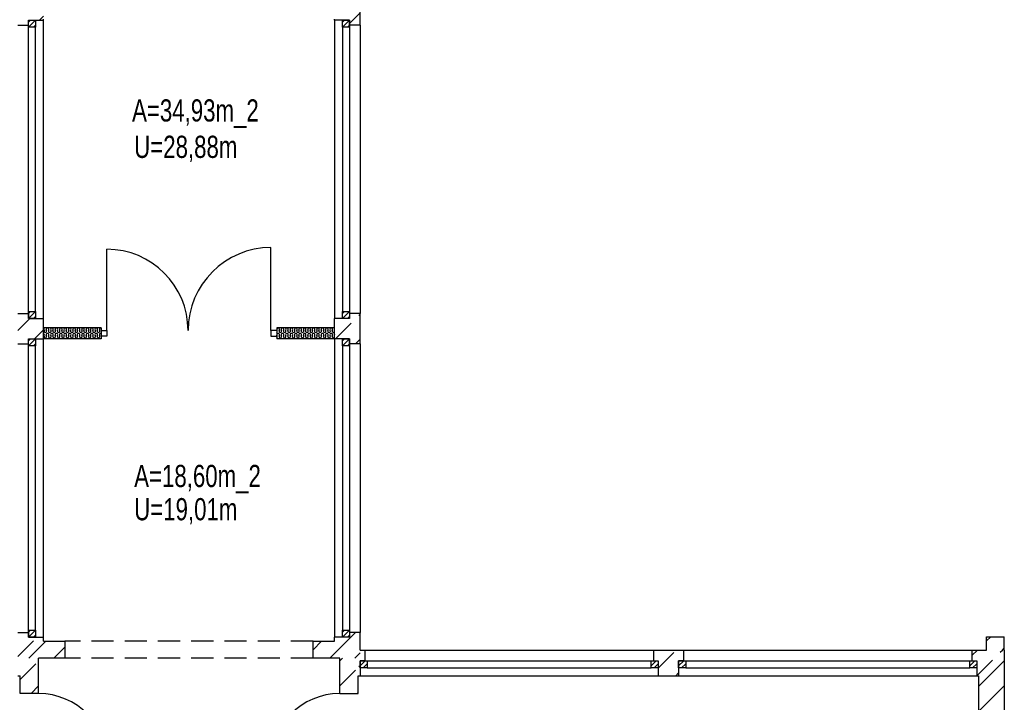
# Model space of a CAD drawing. Header units: metres. Extents: x 940 to 7099, y 1771 to 4983.
# Tile 10 of 12: x 5629 to 6739, y 2506 to 3276. Entities that reach past the tile are written whole.
import ezdxf

# ---------------------------------------------------------------- set-up
doc = ezdxf.new("R2010")
doc.units = ezdxf.units.M
doc.header["$LTSCALE"] = 100
doc.header["$MEASUREMENT"] = 0
doc.linetypes.add('HIDDEN', pattern=[0.375, 0.25, -0.125])
for name, color, linetype in [('1', 2, 'Continuous'), ('20', 211, 'Continuous'), ('22', 211, 'Continuous'), ('30', 5, 'Continuous'), ('32', 2, 'Continuous'), ('64', 7, 'Continuous'), ('67', 2, 'Continuous'), ('68', 211, 'Continuous'), ('74', 6, 'Continuous')]:
    doc.layers.add(name, color=color, linetype=linetype)

msp = doc.modelspace()

# ---------------------------------------------------------------- linework, layer by layer
at = {"layer": '1', "linetype": 'Continuous'}
for p, q in [((5655.5, 2575), (5679.5, 2575)), ((5679.5, 2575), (5679.5, 2556)), ((5959.5, 2556), (5959.5, 2575)), ((5959.5, 2575), (5983.5, 2575)), ((5679.5, 2556), (5650, 2556)), ((5989.5, 2556), (5959.5, 2556))]:
    msp.add_line(p, q, dxfattribs=at)
at = {"layer": '20', "linetype": 'Continuous'}
for p, q in [((5650.8788, 3275), (5655.5, 3279.6212)), ((5656.075, 2924.9688), (5656.4246, 2926.0308)), ((5658.9246, 2924.9688), (5658.575, 2926.0308)), ((5661.075, 2924.9688), (5661.4246, 2926.0308)), ((5663.9246, 2924.9688), (5663.575, 2926.0308)), ((5666.075, 2924.9688), (5666.4246, 2926.0308)), ((5668.9246, 2924.9688), (5668.575, 2926.0308)), ((5671.075, 2924.9688), (5671.4246, 2926.0308)), ((5673.9246, 2924.9688), (5673.575, 2926.0308)), ((5676.075, 2924.9688), (5676.4246, 2926.0308)), ((5678.9246, 2924.9688), (5678.575, 2926.0308)), ((5681.075, 2924.9688), (5681.4246, 2926.0308)), ((5683.9246, 2924.9688), (5683.575, 2926.0308)), ((5686.075, 2924.9688), (5686.4246, 2926.0308)), ((5688.9246, 2924.9688), (5688.575, 2926.0308)), ((5691.075, 2924.9688), (5691.4246, 2926.0308)), ((5693.9246, 2924.9688), (5693.575, 2926.0308)), ((5696.075, 2924.9688), (5696.4246, 2926.0308)), ((5698.9246, 2924.9688), (5698.575, 2926.0308)), ((5701.075, 2924.9688), (5701.4246, 2926.0308)), ((5703.9246, 2924.9688), (5703.575, 2926.0308)), ((5706.075, 2924.9688), (5706.4246, 2926.0308)), ((5708.9246, 2924.9688), (5708.575, 2926.0308)), ((5711.075, 2924.9688), (5711.4246, 2926.0308)), ((5713.9246, 2924.9688), (5713.575, 2926.0308)), ((5716.075, 2924.9688), (5716.4246, 2926.0308)), ((5718.9246, 2924.9688), (5718.575, 2926.0308)), ((5918.9246, 2924.9688), (5918.575, 2926.0308)), ((5921.075, 2924.9688), (5921.4246, 2926.0308)), ((5923.9246, 2924.9688), (5923.575, 2926.0308)), ((5926.075, 2924.9688), (5926.4246, 2926.0308)), ((5928.9246, 2924.9688), (5928.575, 2926.0308)), ((5931.075, 2924.9688), (5931.4246, 2926.0308)), ((5933.9246, 2924.9688), (5933.575, 2926.0308)), ((5936.075, 2924.9688), (5936.4246, 2926.0308)), ((5938.9246, 2924.9688), (5938.575, 2926.0308)), ((5941.075, 2924.9688), (5941.4246, 2926.0308)), ((5943.9246, 2924.9688), (5943.575, 2926.0308)), ((5946.075, 2924.9688), (5946.4246, 2926.0308)), ((5948.9246, 2924.9688), (5948.575, 2926.0308)), ((5951.075, 2924.9688), (5951.4246, 2926.0308)), ((5953.9246, 2924.9688), (5953.575, 2926.0308)), ((5956.075, 2924.9688), (5956.4246, 2926.0308)), ((5958.9246, 2924.9688), (5958.575, 2926.0308)), ((5961.075, 2924.9688), (5961.4246, 2926.0308)), ((5963.9246, 2924.9688), (5963.575, 2926.0308)), ((5966.075, 2924.9688), (5966.4246, 2926.0308)), ((5968.9246, 2924.9688), (5968.575, 2926.0308)), ((5971.075, 2924.9688), (5971.4246, 2926.0308)), ((5973.9246, 2924.9688), (5973.575, 2926.0308)), ((5976.075, 2924.9688), (5976.4246, 2926.0308)), ((5978.9246, 2924.9688), (5978.575, 2926.0308)), ((5981.075, 2924.9688), (5981.4246, 2926.0308)), ((5656.075, 2918.9688), (5656.4246, 2920.0308)), ((5658.9246, 2918.9688), (5658.575, 2920.0308)), ((5661.075, 2918.9688), (5661.4246, 2920.0308)), ((5663.9246, 2918.9688), (5663.575, 2920.0308)), ((5666.075, 2918.9688), (5666.4246, 2920.0308)), ((5668.9246, 2918.9688), (5668.575, 2920.0308)), ((5671.075, 2918.9688), (5671.4246, 2920.0308)), ((5673.9246, 2918.9688), (5673.575, 2920.0308)), ((5676.075, 2918.9688), (5676.4246, 2920.0308)), ((5678.9246, 2918.9688), (5678.575, 2920.0308)), ((5681.075, 2918.9688), (5681.4246, 2920.0308)), ((5683.9246, 2918.9688), (5683.575, 2920.0308)), ((5686.075, 2918.9688), (5686.4246, 2920.0308)), ((5688.9246, 2918.9688), (5688.575, 2920.0308)), ((5691.075, 2918.9688), (5691.4246, 2920.0308)), ((5693.9246, 2918.9688), (5693.575, 2920.0308)), ((5696.075, 2918.9688), (5696.4246, 2920.0308)), ((5698.9246, 2918.9688), (5698.575, 2920.0308)), ((5701.075, 2918.9688), (5701.4246, 2920.0308)), ((5703.9246, 2918.9688), (5703.575, 2920.0308)), ((5706.075, 2918.9688), (5706.4246, 2920.0308)), ((5708.9246, 2918.9688), (5708.575, 2920.0308)), ((5711.075, 2918.9688), (5711.4246, 2920.0308)), ((5713.9246, 2918.9688), (5713.575, 2920.0308)), ((5716.075, 2918.9688), (5716.4246, 2920.0308)), ((5718.9246, 2918.9688), (5718.575, 2920.0308)), ((5918.9246, 2918.9688), (5918.575, 2920.0308)), ((5921.075, 2918.9688), (5921.4246, 2920.0308)), ((5923.9246, 2918.9688), (5923.575, 2920.0308)), ((5926.075, 2918.9688), (5926.4246, 2920.0308)), ((5928.9246, 2918.9688), (5928.575, 2920.0308)), ((5931.075, 2918.9688), (5931.4246, 2920.0308)), ((5933.9246, 2918.9688), (5933.575, 2920.0308)), ((5936.075, 2918.9688), (5936.4246, 2920.0308)), ((5938.9246, 2918.9688), (5938.575, 2920.0308)), ((5941.075, 2918.9688), (5941.4246, 2920.0308)), ((5943.9246, 2918.9688), (5943.575, 2920.0308)), ((5946.075, 2918.9688), (5946.4246, 2920.0308)), ((5948.9246, 2918.9688), (5948.575, 2920.0308)), ((5951.075, 2918.9688), (5951.4246, 2920.0308)), ((5953.9246, 2918.9688), (5953.575, 2920.0308)), ((5956.075, 2918.9688), (5956.4246, 2920.0308)), ((5958.9246, 2918.9688), (5958.575, 2920.0308)), ((5961.075, 2918.9688), (5961.4246, 2920.0308)), ((5963.9246, 2918.9688), (5963.575, 2920.0308)), ((5966.075, 2918.9688), (5966.4246, 2920.0308)), ((5968.9246, 2918.9688), (5968.575, 2920.0308)), ((5971.075, 2918.9688), (5971.4246, 2920.0308)), ((5973.9246, 2918.9688), (5973.575, 2920.0308)), ((5976.075, 2918.9688), (5976.4246, 2920.0308)), ((5978.9246, 2918.9688), (5978.575, 2920.0308)), ((5981.075, 2918.9688), (5981.4246, 2920.0308)), ((5991.896, 2569.4992), (6007.3968, 2585)), ((5638.9856, 2556), (5657.9856, 2575)), ((5667.2698, 2556), (5679.5, 2568.2302)), ((5959.5, 2565.3875), (5969.1125, 2575)), ((5978.3968, 2556), (5991.896, 2569.4992)), ((6006.6811, 2556), (6008.9844, 2558.3033)), ((6008.9844, 2558.3033), (6012.5, 2561.8189)), ((6710, 2523.9279), (6739, 2552.9279)), ((6710, 2495.6436), (6739, 2524.6436))]:
    msp.add_line(p, q, dxfattribs=at)
for centre, start, end in [((5654.9998, 2926.4998), 341.7795, 70.522), ((5654.9998, 2920.4998), 341.7795, 70.522), ((5657.4998, 2924.4998), 161.7795, 18.2205), ((5659.9998, 2926.4998), 90, 198.2205), ((5659.9998, 2920.4998), 90, 198.2205), ((5659.9998, 2926.4998), 341.7795, 90), ((5659.9998, 2920.4998), 341.7795, 90), ((5662.4998, 2924.4998), 161.7795, 18.2205), ((5664.9998, 2926.4998), 90, 198.2205), ((5664.9998, 2920.4998), 90, 198.2205), ((5664.9998, 2926.4998), 341.7795, 90), ((5664.9998, 2920.4998), 341.7795, 90), ((5667.4998, 2924.4998), 161.7795, 18.2205), ((5669.9998, 2926.4998), 90, 198.2205), ((5669.9998, 2920.4998), 90, 198.2205), ((5669.9998, 2926.4998), 341.7795, 90), ((5669.9998, 2920.4998), 341.7795, 90), ((5672.4998, 2924.4998), 161.7795, 18.2205), ((5674.9998, 2926.4998), 90, 198.2205), ((5674.9998, 2920.4998), 90, 198.2205), ((5674.9998, 2926.4998), 341.7795, 90), ((5674.9998, 2920.4998), 341.7795, 90), ((5677.4998, 2924.4998), 161.7795, 18.2205), ((5679.9998, 2926.4998), 90, 198.2205), ((5679.9998, 2920.4998), 90, 198.2205), ((5679.9998, 2926.4998), 341.7795, 90), ((5679.9998, 2920.4998), 341.7795, 90), ((5682.4998, 2924.4998), 161.7795, 18.2205), ((5684.9998, 2926.4998), 90, 198.2205), ((5684.9998, 2920.4998), 90, 198.2205), ((5684.9998, 2926.4998), 341.7795, 90), ((5684.9998, 2920.4998), 341.7795, 90), ((5687.4998, 2924.4998), 161.7795, 18.2205), ((5689.9998, 2926.4998), 90, 198.2205), ((5689.9998, 2920.4998), 90, 198.2205), ((5689.9998, 2926.4998), 341.7795, 90), ((5689.9998, 2920.4998), 341.7795, 90), ((5692.4998, 2924.4998), 161.7795, 18.2205), ((5694.9998, 2926.4998), 90, 198.2205), ((5694.9998, 2920.4998), 90, 198.2205), ((5694.9998, 2926.4998), 341.7795, 90), ((5694.9998, 2920.4998), 341.7795, 90), ((5697.4998, 2924.4998), 161.7795, 18.2205), ((5699.9998, 2926.4998), 90, 198.2205), ((5699.9998, 2920.4998), 90, 198.2205), ((5699.9998, 2926.4998), 341.7795, 90), ((5699.9998, 2920.4998), 341.7795, 90), ((5702.4998, 2924.4998), 161.7795, 18.2205), ((5704.9998, 2926.4998), 90, 198.2205), ((5704.9998, 2920.4998), 90, 198.2205), ((5704.9998, 2926.4998), 341.7795, 90), ((5704.9998, 2920.4998), 341.7795, 90), ((5707.4998, 2924.4998), 161.7795, 18.2205), ((5709.9998, 2926.4998), 90, 198.2205), ((5709.9998, 2920.4998), 90, 198.2205), ((5709.9998, 2926.4998), 341.7795, 90), ((5709.9998, 2920.4998), 341.7795, 90), ((5712.4998, 2924.4998), 161.7795, 18.2205), ((5714.9998, 2926.4998), 90, 198.2205), ((5714.9998, 2920.4998), 90, 198.2205), ((5714.9998, 2926.4998), 341.7795, 90), ((5714.9998, 2920.4998), 341.7795, 90), ((5717.4998, 2924.4998), 161.7795, 18.2205), ((5719.9998, 2926.4998), 90, 198.2205), ((5719.9998, 2920.4998), 90, 198.2205), ((5719.9998, 2926.4998), 70.522, 90), ((5719.9998, 2920.4998), 70.522, 90), ((5919.9998, 2926.4998), 90, 179.142), ((5919.9998, 2926.4998), 180.858, 198.2205), ((5917.4998, 2924.4998), 311.8189, 18.2205), ((5919.9998, 2920.4998), 90, 179.142), ((5919.9998, 2920.4998), 180.858, 198.2205), ((5919.9998, 2926.4998), 341.7795, 90), ((5919.9998, 2920.4998), 341.7795, 90), ((5922.4998, 2924.4998), 161.7795, 18.2205), ((5924.9998, 2926.4998), 90, 198.2205), ((5924.9998, 2920.4998), 90, 198.2205), ((5924.9998, 2926.4998), 341.7795, 90), ((5924.9998, 2920.4998), 341.7795, 90), ((5927.4998, 2924.4998), 161.7795, 18.2205), ((5929.9998, 2926.4998), 90, 198.2205), ((5929.9998, 2920.4998), 90, 198.2205), ((5929.9998, 2926.4998), 341.7795, 90), ((5929.9998, 2920.4998), 341.7795, 90), ((5932.4998, 2924.4998), 161.7795, 18.2205), ((5934.9998, 2926.4998), 90, 198.2205), ((5934.9998, 2920.4998), 90, 198.2205), ((5934.9998, 2926.4998), 341.7795, 90), ((5934.9998, 2920.4998), 341.7795, 90), ((5937.4998, 2924.4998), 161.7795, 18.2205), ((5939.9998, 2926.4998), 90, 198.2205), ((5939.9998, 2920.4998), 90, 198.2205), ((5939.9998, 2926.4998), 341.7795, 90), ((5939.9998, 2920.4998), 341.7795, 90), ((5942.4998, 2924.4998), 161.7795, 18.2205), ((5944.9998, 2926.4998), 90, 198.2205), ((5944.9998, 2920.4998), 90, 198.2205), ((5944.9998, 2926.4998), 341.7795, 90), ((5944.9998, 2920.4998), 341.7795, 90), ((5947.4998, 2924.4998), 161.7795, 18.2205), ((5949.9998, 2926.4998), 90, 198.2205), ((5949.9998, 2920.4998), 90, 198.2205), ((5949.9998, 2926.4998), 341.7795, 90), ((5949.9998, 2920.4998), 341.7795, 90), ((5952.4998, 2924.4998), 161.7795, 18.2205), ((5954.9998, 2926.4998), 90, 198.2205), ((5954.9998, 2920.4998), 90, 198.2205), ((5954.9998, 2926.4998), 341.7795, 90), ((5954.9998, 2920.4998), 341.7795, 90), ((5957.4998, 2924.4998), 161.7795, 18.2205), ((5959.9998, 2926.4998), 90, 198.2205), ((5959.9998, 2920.4998), 90, 198.2205), ((5959.9998, 2926.4998), 341.7795, 90), ((5959.9998, 2920.4998), 341.7795, 90), ((5962.4998, 2924.4998), 161.7795, 18.2205), ((5964.9998, 2926.4998), 90, 198.2205), ((5964.9998, 2920.4998), 90, 198.2205), ((5964.9998, 2926.4998), 341.7795, 90), ((5964.9998, 2920.4998), 341.7795, 90), ((5967.4998, 2924.4998), 161.7795, 18.2205), ((5969.9998, 2926.4998), 90, 198.2205), ((5969.9998, 2920.4998), 90, 198.2205), ((5969.9998, 2926.4998), 341.7795, 90), ((5969.9998, 2920.4998), 341.7795, 90), ((5972.4998, 2924.4998), 161.7795, 18.2205), ((5974.9998, 2926.4998), 90, 198.2205), ((5974.9998, 2920.4998), 90, 198.2205), ((5974.9998, 2926.4998), 341.7795, 90), ((5974.9998, 2920.4998), 341.7795, 90), ((5977.4998, 2924.4998), 161.7795, 18.2205), ((5979.9998, 2926.4998), 90, 198.2205), ((5979.9998, 2920.4998), 90, 198.2205), ((5979.9998, 2926.4998), 341.7795, 90), ((5979.9998, 2920.4998), 341.7795, 90), ((5982.4998, 2924.4998), 161.7795, 311.8189), ((5984.9998, 2926.4998), 179.142, 180.858), ((5984.9998, 2920.4998), 179.142, 180.858), ((5654.9998, 2914.4998), 56.4543, 70.522), ((5657.4998, 2918.4998), 161.7795, 18.2205), ((5659.9998, 2914.4998), 90, 123.5457), ((5659.9998, 2914.4998), 56.4543, 90), ((5662.4998, 2918.4998), 161.7795, 18.2205), ((5664.9998, 2914.4998), 90, 123.5457), ((5664.9998, 2914.4998), 56.4543, 90), ((5667.4998, 2918.4998), 161.7795, 18.2205), ((5669.9998, 2914.4998), 90, 123.5457), ((5669.9998, 2914.4998), 56.4543, 90), ((5672.4998, 2918.4998), 161.7795, 18.2205), ((5674.9998, 2914.4998), 90, 123.5457), ((5674.9998, 2914.4998), 56.4543, 90), ((5677.4998, 2918.4998), 161.7795, 18.2205), ((5679.9998, 2914.4998), 90, 123.5457), ((5679.9998, 2914.4998), 56.4543, 90), ((5682.4998, 2918.4998), 161.7795, 18.2205), ((5684.9998, 2914.4998), 90, 123.5457), ((5684.9998, 2914.4998), 56.4543, 90), ((5687.4998, 2918.4998), 161.7795, 18.2205), ((5689.9998, 2914.4998), 90, 123.5457), ((5689.9998, 2914.4998), 56.4543, 90), ((5692.4998, 2918.4998), 161.7795, 18.2205), ((5694.9998, 2914.4998), 90, 123.5457), ((5694.9998, 2914.4998), 56.4543, 90), ((5697.4998, 2918.4998), 161.7795, 18.2205), ((5699.9998, 2914.4998), 90, 123.5457), ((5699.9998, 2914.4998), 56.4543, 90), ((5702.4998, 2918.4998), 161.7795, 18.2205), ((5704.9998, 2914.4998), 90, 123.5457), ((5704.9998, 2914.4998), 56.4543, 90), ((5707.4998, 2918.4998), 161.7795, 18.2205), ((5709.9998, 2914.4998), 90, 123.5457), ((5709.9998, 2914.4998), 56.4543, 90), ((5712.4998, 2918.4998), 161.7795, 18.2205), ((5714.9998, 2914.4998), 90, 123.5457), ((5714.9998, 2914.4998), 56.4543, 90), ((5717.4998, 2918.4998), 161.7795, 18.2205), ((5719.9998, 2914.4998), 90, 123.5457), ((5719.9998, 2914.4998), 70.522, 90), ((5917.4998, 2918.4998), 311.8189, 18.2205), ((5919.9998, 2914.4998), 90, 123.5457), ((5919.9998, 2914.4998), 56.4543, 90), ((5922.4998, 2918.4998), 161.7795, 18.2205), ((5924.9998, 2914.4998), 90, 123.5457), ((5924.9998, 2914.4998), 56.4543, 90), ((5927.4998, 2918.4998), 161.7795, 18.2205), ((5929.9998, 2914.4998), 90, 123.5457), ((5929.9998, 2914.4998), 56.4543, 90), ((5932.4998, 2918.4998), 161.7795, 18.2205), ((5934.9998, 2914.4998), 90, 123.5457), ((5934.9998, 2914.4998), 56.4543, 90), ((5937.4998, 2918.4998), 161.7795, 18.2205), ((5939.9998, 2914.4998), 90, 123.5457), ((5939.9998, 2914.4998), 56.4543, 90), ((5942.4998, 2918.4998), 161.7795, 18.2205), ((5944.9998, 2914.4998), 90, 123.5457), ((5944.9998, 2914.4998), 56.4543, 90), ((5947.4998, 2918.4998), 161.7795, 18.2205), ((5949.9998, 2914.4998), 90, 123.5457), ((5949.9998, 2914.4998), 56.4543, 90), ((5952.4998, 2918.4998), 161.7795, 18.2205), ((5954.9998, 2914.4998), 90, 123.5457), ((5954.9998, 2914.4998), 56.4543, 90), ((5957.4998, 2918.4998), 161.7795, 18.2205), ((5959.9998, 2914.4998), 90, 123.5457), ((5959.9998, 2914.4998), 56.4543, 90), ((5962.4998, 2918.4998), 161.7795, 18.2205), ((5964.9998, 2914.4998), 90, 123.5457), ((5964.9998, 2914.4998), 56.4543, 90), ((5967.4998, 2918.4998), 161.7795, 18.2205), ((5969.9998, 2914.4998), 90, 123.5457), ((5969.9998, 2914.4998), 56.4543, 90), ((5972.4998, 2918.4998), 161.7795, 18.2205), ((5974.9998, 2914.4998), 90, 123.5457), ((5974.9998, 2914.4998), 56.4543, 90), ((5977.4998, 2918.4998), 161.7795, 18.2205), ((5979.9998, 2914.4998), 90, 123.5457), ((5979.9998, 2914.4998), 56.4543, 90), ((5982.4998, 2918.4998), 161.7795, 311.8189)]:
    msp.add_arc(centre, 1.5, start, end, dxfattribs=at)
at = {"layer": '22', "linetype": 'HIDDEN'}
for p, q in [((6000.5, 3271.0678), (6012.5, 3283.0678)), ((5984.5934, 2915.75), (6012.5, 2943.6566)), ((5626.5, 2925.3521), (5639.8979, 2938.75)), ((5645.1822, 2915.75), (5655.5, 2926.0678)), ((6007.3777, 2910.25), (6012.5, 2915.3723)), ((5626.5, 2557.6566), (5648.3434, 2579.5)), ((6719, 2575.3543), (6723.6457, 2580)), ((6736.93, 2565), (6739, 2567.07)), ((5989.5, 2552.961), (5992.539, 2556)), ((6348.751, 2544.5165), (6369.2345, 2565)), ((6702.5, 2558.8543), (6708.6457, 2565)), ((6708, 2536.07), (6736.93, 2565)), ((5629, 2531.8723), (5650, 2552.8723)), ((5989.5, 2524.6768), (6010.5, 2545.6768)), ((6011.2168, 2546.3936), (6012.501, 2547.6778)), ((6017.8232, 2553), (6018.001, 2553.1778)), ((6368.5188, 2536), (6371.75, 2539.2312)), ((5641.412, 2516), (5650, 2524.588)), ((6009.1075, 2516), (6010.5, 2517.3925))]:
    msp.add_line(p, q, dxfattribs=at)
at = {"layer": '32', "color": 7, "linetype": 'Continuous'}
for p, q in [((6012.5, 3269.5), (6012.5, 3303.5)), ((5655.5, 3275), (5655.5, 3276)), ((5983.5, 3275), (5983.5, 3276)), ((6012.5, 2910.25), (6012.5, 2944.25)), ((5655.5, 2915.75), (5655.5, 2938.75)), ((5983.5, 2915.75), (5983.5, 2938.75)), ((5720.5, 2928.25), (5655.5, 2928.25)), ((5655.5, 2915.75), (5655.5, 2928.25)), ((5983.5, 2928.25), (5918.5, 2928.25)), ((5983.5, 2915.75), (5983.5, 2928.25)), ((5720.5, 2915.75), (5655.5, 2915.75)), ((5983.5, 2915.75), (5918.5, 2915.75)), ((5655.5, 2575), (5655.5, 2579.5)), ((5983.5, 2575), (5983.5, 2579.5)), ((6012.5, 2565), (6012.5, 2585)), ((6719, 2580), (6739, 2580)), ((6719, 2565), (6719, 2580)), ((6739, 2565), (6739, 2580)), ((5650, 2516), (5650, 2556)), ((5989.5, 2516), (5989.5, 2556)), ((6012.5, 2565), (6018.001, 2565)), ((6343.251, 2565), (6377.25, 2565)), ((6702.5, 2565), (6719, 2565)), ((6739, 2565), (6739, 1786)), ((5626.5, 2536), (5629, 2536)), ((5629, 2516), (5629, 2536)), ((6010.5, 2516), (6010.5, 2536)), ((6010.5, 2536), (6012.501, 2536)), ((6348.751, 2536), (6371.75, 2536)), ((6708, 2536), (6710, 2536)), ((6710, 2536), (6710, 1815))]:
    msp.add_line(p, q, dxfattribs=at)
at = {"layer": '64', "linetype": 'Continuous'}
for p, q in [((5626.5, 3269.5), (5638.5, 3269.5)), ((5638.5, 3269.5), (5638.5, 3275)), ((5638.5, 3275), (5655.5, 3275)), ((6000.5, 3275), (5983.5, 3275)), ((6000.5, 3269.5), (6000.5, 3275)), ((6012.5, 3269.5), (6000.5, 3269.5)), ((5626.5, 2944.25), (5638.5, 2944.25)), ((5638.5, 2944.25), (5638.5, 2938.75)), ((6012.5, 2944.25), (6000.5, 2944.25)), ((6000.5, 2944.25), (6000.5, 2938.75)), ((5638.5, 2938.75), (5655.5, 2938.75)), ((6000.5, 2938.75), (5983.5, 2938.75)), ((5720.5, 2928.25), (5720.5, 2915.75)), ((5918.5, 2928.25), (5918.5, 2915.75)), ((5626.5, 2910.25), (5638.5, 2910.25)), ((5638.5, 2910.25), (5638.5, 2915.75)), ((5638.5, 2915.75), (5655.5, 2915.75)), ((6000.5, 2915.75), (5983.5, 2915.75)), ((6000.5, 2910.25), (6000.5, 2915.75)), ((6012.5, 2910.25), (6000.5, 2910.25)), ((5626.5, 2585), (5638.5, 2585)), ((5638.5, 2585), (5638.5, 2579.5)), ((5638.5, 2579.5), (5655.5, 2579.5)), ((6000.5, 2579.5), (5983.5, 2579.5)), ((6012.5, 2585), (6000.5, 2585)), ((6000.5, 2585), (6000.5, 2579.5)), ((6018.001, 2565), (6018.001, 2553)), ((6343.251, 2565), (6343.251, 2553)), ((6377.25, 2565), (6377.25, 2553)), ((6702.5, 2565), (6702.5, 2553)), ((6018.001, 2553), (6012.501, 2553)), ((6012.501, 2553), (6012.501, 2536)), ((6343.251, 2553), (6348.751, 2553)), ((6348.751, 2553), (6348.751, 2536)), ((6377.25, 2553), (6371.75, 2553)), ((6371.75, 2553), (6371.75, 2536)), ((6702.5, 2553), (6708, 2553)), ((6708, 2553), (6708, 2536)), ((5650, 2516), (5629, 2516)), ((5989.5, 2516), (6010.5, 2516))]:
    msp.add_line(p, q, dxfattribs=at)
at = {"layer": '67', "linetype": 'Continuous'}
for p, q in [((5638.5, 3267), (5638.5, 3275)), ((5638.5, 3275), (5646.5, 3275)), ((5638.5, 2944.25), (5638.5, 3269.5)), ((5646.5, 3267), (5638.5, 3267)), ((5638.5, 2946.75), (5638.5, 3267)), ((5646.5, 3275), (5646.5, 3267)), ((5646.5, 2946.75), (5646.5, 3267)), ((5655.5, 2938.75), (5655.5, 3275)), ((5983.5, 3275), (5983.5, 2938.75)), ((5992.5, 3267), (5992.5, 3275)), ((5992.5, 3275), (6000.5, 3275)), ((6000.5, 3267), (5992.5, 3267)), ((5992.5, 3267), (5992.5, 2946.75)), ((6000.5, 3275), (6000.5, 3267)), ((6000.5, 3269.5), (6000.5, 2944.25)), ((6000.5, 3267), (6000.5, 2946.75)), ((6012.5, 3269.5), (6012.5, 2944.25)), ((5727, 2925.25), (5727, 3016.75)), ((5912, 2925.25), (5912, 3018.75)), ((5638.5, 2938.75), (5638.5, 2946.75)), ((5638.5, 2946.75), (5646.5, 2946.75)), ((5646.5, 2946.75), (5646.5, 2938.75)), ((5992.5, 2938.75), (5992.5, 2946.75)), ((5992.5, 2946.75), (6000.5, 2946.75)), ((6000.5, 2946.75), (6000.5, 2938.75)), ((5646.5, 2938.75), (5638.5, 2938.75)), ((6000.5, 2938.75), (5992.5, 2938.75)), ((5720.5, 2925.25), (5727, 2925.25)), ((5727, 2925.25), (5727, 2918.75)), ((5918.5, 2925.25), (5912, 2925.25)), ((5912, 2925.25), (5912, 2918.75)), ((5638.5, 2907.75), (5638.5, 2915.75)), ((5638.5, 2915.75), (5646.5, 2915.75)), ((5638.5, 2585), (5638.5, 2910.25)), ((5646.5, 2915.75), (5646.5, 2907.75)), ((5655.5, 2579.5), (5655.5, 2915.75)), ((5727, 2918.75), (5720.5, 2918.75)), ((5912, 2918.75), (5918.5, 2918.75)), ((5983.5, 2915.75), (5983.5, 2579.5)), ((5992.5, 2907.75), (5992.5, 2915.75)), ((5992.5, 2915.75), (6000.5, 2915.75)), ((6000.5, 2915.75), (6000.5, 2907.75)), ((6000.5, 2910.25), (6000.5, 2585)), ((6012.5, 2910.25), (6012.5, 2585)), ((5646.5, 2907.75), (5638.5, 2907.75)), ((5638.5, 2587.5), (5638.5, 2907.75)), ((5646.5, 2587.5), (5646.5, 2907.75)), ((6000.5, 2907.75), (5992.5, 2907.75)), ((5992.5, 2907.75), (5992.5, 2587.5)), ((6000.5, 2907.75), (6000.5, 2587.5)), ((5638.5, 2579.5), (5638.5, 2587.5)), ((5638.5, 2587.5), (5646.5, 2587.5)), ((5646.5, 2587.5), (5646.5, 2579.5)), ((5992.5, 2579.5), (5992.5, 2587.5)), ((5992.5, 2587.5), (6000.5, 2587.5)), ((6000.5, 2587.5), (6000.5, 2579.5)), ((5646.5, 2579.5), (5638.5, 2579.5)), ((6000.5, 2579.5), (5992.5, 2579.5)), ((6018.001, 2565), (6343.251, 2565)), ((6377.25, 2565), (6702.5, 2565)), ((6012.501, 2553), (6020.501, 2553)), ((6012.501, 2545), (6012.501, 2553)), ((6020.501, 2545), (6012.501, 2545)), ((6018.001, 2553), (6343.251, 2553)), ((6020.501, 2553), (6020.501, 2545)), ((6020.501, 2553), (6340.751, 2553)), ((6020.501, 2545), (6340.751, 2545)), ((6340.751, 2553), (6348.751, 2553)), ((6340.751, 2545), (6340.751, 2553)), ((6348.751, 2545), (6340.751, 2545)), ((6348.751, 2553), (6348.751, 2545)), ((6371.75, 2553), (6379.75, 2553)), ((6371.75, 2545), (6371.75, 2553)), ((6379.75, 2545), (6371.75, 2545)), ((6377.25, 2553), (6702.5, 2553)), ((6379.75, 2553), (6379.75, 2545)), ((6379.75, 2553), (6700, 2553)), ((6379.75, 2545), (6700, 2545)), ((6700, 2553), (6708, 2553)), ((6700, 2545), (6700, 2553)), ((6708, 2545), (6700, 2545)), ((6708, 2553), (6708, 2545)), ((6012.501, 2536), (6348.751, 2536)), ((6371.75, 2536), (6708, 2536))]:
    msp.add_line(p, q, dxfattribs=at)
for centre, radius, start, end in [((5727, 2925.25), 91.5, 0, 90), ((5912, 2925.25), 93.5, 90, 180), ((5650, 2438), 78, 0, 90), ((5989.5, 2438), 78, 90, 180)]:
    msp.add_arc(centre, radius, start, end, dxfattribs=at)
at = {"layer": '68', "linetype": 'Continuous'}
for p, q in [((5638.5, 3267), (5646.5, 3275)), ((5638.5, 3272.6569), (5640.8431, 3275)), ((5644.1569, 3267), (5646.5, 3269.3431)), ((5992.5, 3267), (6000.5, 3275)), ((5992.5, 3272.6569), (5994.8431, 3275)), ((5998.1569, 3267), (6000.5, 3269.3431)), ((5638.5, 2938.75), (5646.5, 2946.75)), ((5638.5, 2944.4069), (5640.8431, 2946.75)), ((5992.5, 2938.75), (6000.5, 2946.75)), ((5992.5, 2944.4069), (5994.8431, 2946.75)), ((5644.1569, 2938.75), (5646.5, 2941.0931)), ((5998.1569, 2938.75), (6000.5, 2941.0931)), ((5638.5, 2907.75), (5646.5, 2915.75)), ((5638.5, 2913.4069), (5640.8431, 2915.75)), ((5644.1569, 2907.75), (5646.5, 2910.0931)), ((5992.5, 2907.75), (6000.5, 2915.75)), ((5992.5, 2913.4069), (5994.8431, 2915.75)), ((5998.1569, 2907.75), (6000.5, 2910.0931)), ((5638.5, 2579.5), (5646.5, 2587.5)), ((5638.5, 2585.1569), (5640.8431, 2587.5)), ((5992.5, 2579.5), (6000.5, 2587.5)), ((5992.5, 2585.1569), (5994.8431, 2587.5)), ((5644.1569, 2579.5), (5646.5, 2581.8431)), ((5998.1569, 2579.5), (6000.5, 2581.8431)), ((6012.501, 2547.3431), (6018.1579, 2553)), ((6015.8147, 2545), (6020.501, 2549.6863)), ((6340.751, 2547.3431), (6346.4079, 2553)), ((6344.0647, 2545), (6348.751, 2549.6863)), ((6371.75, 2547.3431), (6377.4069, 2553)), ((6375.0637, 2545), (6379.75, 2549.6863)), ((6700, 2547.3431), (6705.6569, 2553)), ((6703.3137, 2545), (6708, 2549.6863))]:
    msp.add_line(p, q, dxfattribs=at)
at = {"layer": '74', "linetype": 'HIDDEN'}
for p, q in [((5959.5, 2575), (5679.5, 2575)), ((5959.5, 2556), (5679.5, 2556))]:
    msp.add_line(p, q, dxfattribs=at)

# ---------------------------------------------------------------- texts
at = {"layer": '30', "width": 0.75}
for s, p in [('A=34,93m_2', (5755.3373, 3160.7517)), ('U=28,88m', (5757.716, 3119.7319)), ('A=18,60m_2', (5757.716, 2748.7705)), ('U=19,01m', (5757.716, 2711.3177))]:
    msp.add_text(s, height=25, dxfattribs=at).set_placement(p)
at = {"layer": '74', "width": 0.01}
msp.add_text('`END=0;`', height=0.0001, dxfattribs=at).set_placement((5959.5, 2575))

doc.saveas('drawing.dxf')
